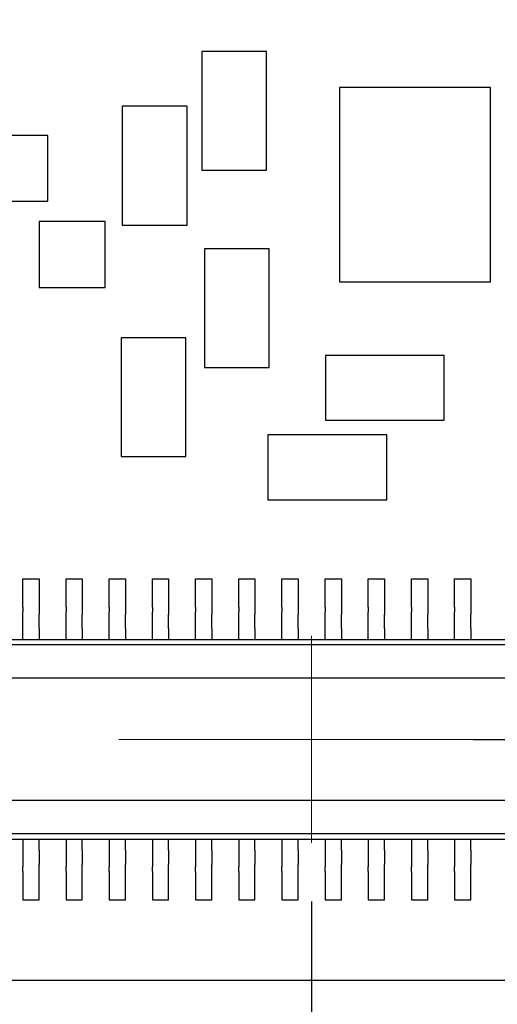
# Model space of a CAD drawing. Header units: millimetres. Extents: x 4 to 585, y 130 to 416.
# Tile 29 of 100: x 352.18 to 356.61, y 148.46 to 157.58. Entities that reach past the tile are written whole.
import ezdxf

# ---------------------------------------------------------------- set-up
doc = ezdxf.new("R2010")
doc.units = ezdxf.units.MM
doc.header["$LTSCALE"] = 0.75
doc.linetypes.add('CENTER2', pattern=[28.575, 19.05, -3.175, 3.175, -3.175])
for name, color, linetype, lineweight in [('Center Lines', 7, 'CENTER2', 13), ('Dimensions', 7, 'Continuous', 13), ('Visible', 7, 'Continuous', 25)]:
    doc.layers.add(name, color=color, linetype=linetype, lineweight=lineweight)
doc.styles.get("Standard").update_dxf_attribs({"font": 'cour.ttf'})
doc.dimstyles.new('ISO-25', dxfattribs={"dimtxt": 2.5, "dimasz": 2.5, "dimexe": 1.5, "dimexo": 1.5, "dimgap": 1, "dimtad": 1, "dimdec": 1, "dimdsep": 46, "dimtxsty": 'Standard', "dimcen": 0, "dimclrd": 256, "dimclre": 256, "dimclrt": 256, "dimazin": 2, "dimtp": 0.1, "dimtm": 0.1, "dimtfac": 0.72, "dimtdec": 1, "dimtmove": 0, "dimatfit": 3, "dimfxl": 1, "dimarcsym": 0})

# ---------------------------------------------------------------- blocks, each defined once
blk = doc.blocks.new('*U25')
at = {"layer": 'Center Lines', "color": 0, "ltscale": 0.75, "transparency": 16777216}
blk.add_line((0, 0.958768), (0, -0.958768), dxfattribs=at)
blk = doc.blocks.new('*U26')
at = {"layer": 'Center Lines', "color": 0, "ltscale": 0.75, "transparency": 16777216}
blk.add_line((8.928768, 0), (-8.928768, 0), dxfattribs=at)
blk = doc.blocks.new('*D64')
at = {"layer": 'Defpoints', "color": 0, "transparency": 16777216}
for p in [(354.890398, 150.917599), (354.890398, 140.978859)]:
    blk.add_point(p, dxfattribs=at)
at = {"layer": 'Dimensions', "lineweight": -2, "transparency": 16777216}
blk.add_line((354.890398, 149.417599), (354.890398, 130.41903), dxfattribs=at)
at = {"layer": 'Dimensions', "transparency": 16777216, "insert": (352.485484, 135.198944), "char_height": 2.5, "attachment_point": 5, "rotation": 90}
blk.add_mtext('35.7', dxfattribs=at)
blk = doc.blocks.new('*D65')
at = {"layer": 'Defpoints', "color": 0, "transparency": 16777216}
for p in [(354.890398, 150.917599), (374.653969, 150.917599)]:
    blk.add_point(p, dxfattribs=at)
at = {"layer": 'Dimensions', "lineweight": -2, "transparency": 16777216}
blk.add_line((356.390398, 150.917599), (382.641149, 150.917599), dxfattribs=at)
at = {"layer": 'Dimensions', "transparency": 16777216, "insert": (379.147559, 153.322513), "char_height": 2.5, "attachment_point": 5}
blk.add_mtext('2.2', dxfattribs=at)
blk = doc.blocks.new('*D66')
at = {"layer": 'Defpoints', "color": 0, "transparency": 16777216}
for p in [(365.906998, 168.828999), (374.653969, 168.828999)]:
    blk.add_point(p, dxfattribs=at)
at = {"layer": 'Dimensions', "lineweight": -2, "transparency": 16777216}
blk.add_line((367.406998, 168.828999), (385.303542, 168.828999), dxfattribs=at)
at = {"layer": 'Dimensions', "transparency": 16777216, "insert": (380.478756, 171.233913), "char_height": 2.5, "attachment_point": 5}
blk.add_mtext('20.1', dxfattribs=at)
blk = doc.blocks.new('*D67')
at = {"layer": 'Defpoints', "color": 0, "transparency": 16777216}
for p in [(365.906998, 184.577273), (365.906998, 168.828999)]:
    blk.add_point(p, dxfattribs=at)
at = {"layer": 'Dimensions', "lineweight": -2, "transparency": 16777216}
blk.add_line((365.906998, 170.328999), (365.906998, 195.096504), dxfattribs=at)
at = {"layer": 'Dimensions', "transparency": 16777216, "insert": (363.502084, 190.336888), "char_height": 2.5, "attachment_point": 5, "rotation": 90}
blk.add_mtext('46.7', dxfattribs=at)
blk = doc.blocks.new('*D69')
at = {"layer": 'Defpoints', "color": 0, "transparency": 16777216}
for p in [(352.154398, 178.958599), (374.653969, 178.958599)]:
    blk.add_point(p, dxfattribs=at)
at = {"layer": 'Dimensions', "lineweight": -2, "transparency": 16777216}
blk.add_line((353.654398, 178.958599), (385.305679, 178.958599), dxfattribs=at)
at = {"layer": 'Dimensions', "transparency": 16777216, "insert": (380.479824, 181.363513), "char_height": 2.5, "attachment_point": 5}
blk.add_mtext('30.3', dxfattribs=at)

msp = doc.modelspace()

# ---------------------------------------------------------------- linework, layer by layer
at = {"layer": 'Visible'}
for p, q in [((354.4722, 157.2884, 2.1055), (353.8722, 157.2884, 2.1055)), ((353.8722, 157.2884, 2.1055), (353.8722, 156.1884, 2.1055)), ((354.4722, 156.1884, 2.1055), (354.4722, 157.2884, 2.1055)), ((356.5486, 156.9526, 2.0555), (355.1486, 156.9526, 2.0555)), ((355.1486, 156.9526, 2.0555), (355.1486, 155.1526, 2.0555)), ((356.5486, 155.1526, 2.0555), (356.5486, 156.9526, 2.0555)), ((353.7356, 156.7804, 2.1055), (353.1356, 156.7804, 2.1055)), ((353.1356, 156.7804, 2.1055), (353.1356, 155.6804, 2.1055)), ((353.7356, 155.6804, 2.1055), (353.7356, 156.7804, 2.1055)), ((352.445, 156.5098, 1.5424), (351.8354, 156.5098, 1.5424)), ((352.445, 155.9002, 1.5424), (352.445, 156.5098, 1.5424)), ((353.8722, 156.1884, 2.1055), (354.4722, 156.1884, 2.1055)), ((351.8354, 155.9002, 1.5424), (352.445, 155.9002, 1.5424)), ((352.9759, 155.7122, 1.5424), (352.3663, 155.7122, 1.5424)), ((352.3663, 155.7122, 1.5424), (352.3663, 155.1026, 1.5424)), ((352.9759, 155.1026, 1.5424), (352.9759, 155.7122, 1.5424)), ((353.1356, 155.6804, 2.1055), (353.7356, 155.6804, 2.1055)), ((354.4976, 155.4596, 2.1055), (353.8976, 155.4596, 2.1055)), ((353.8976, 155.4596, 2.1055), (353.8976, 154.3596, 2.1055)), ((354.4976, 154.3596, 2.1055), (354.4976, 155.4596, 2.1055)), ((352.3663, 155.1026, 1.5424), (352.9759, 155.1026, 1.5424)), ((355.1486, 155.1526, 2.0555), (356.5486, 155.1526, 2.0555)), ((353.7254, 154.6366, 2.1055), (353.1254, 154.6366, 2.1055)), ((353.1254, 154.6366, 2.1055), (353.1254, 153.5366, 2.1055)), ((353.7254, 153.5366, 2.1055), (353.7254, 154.6366, 2.1055)), ((356.1192, 154.473, 2.1055), (355.0192, 154.473, 2.1055)), ((355.0192, 154.473, 2.1055), (355.0192, 153.873, 2.1055)), ((356.1192, 153.873, 2.1055), (356.1192, 154.473, 2.1055)), ((353.8976, 154.3596, 2.1055), (354.4976, 154.3596, 2.1055)), ((355.0192, 153.873, 2.1055), (356.1192, 153.873, 2.1055)), ((355.5858, 153.7364, 2.1055), (354.4858, 153.7364, 2.1055)), ((354.4858, 153.7364, 2.1055), (354.4858, 153.1364, 2.1055)), ((355.5858, 153.1364, 2.1055), (355.5858, 153.7364, 2.1055)), ((353.1254, 153.5366, 2.1055), (353.7254, 153.5366, 2.1055)), ((354.4858, 153.1364, 2.1055), (355.5858, 153.1364, 2.1055)), ((352.2154, 152.4026, 1.6293), (352.3654, 152.4026, 1.6293)), ((352.2154, 152.1426, 1.6293), (352.2154, 152.4026, 1.6293)), ((352.3654, 152.4026, 1.6293), (352.3654, 152.1426, 1.6293)), ((352.6154, 152.4026, 1.6293), (352.7654, 152.4026, 1.6293)), ((352.6154, 152.1426, 1.6293), (352.6154, 152.4026, 1.6293)), ((352.7654, 152.4026, 1.6293), (352.7654, 152.1426, 1.6293)), ((353.0154, 152.4026, 1.6293), (353.1654, 152.4026, 1.6293)), ((353.0154, 152.1426, 1.6293), (353.0154, 152.4026, 1.6293)), ((353.1654, 152.4026, 1.6293), (353.1654, 152.1426, 1.6293)), ((353.4154, 152.4026, 1.6293), (353.5654, 152.4026, 1.6293)), ((353.4154, 152.1426, 1.6293), (353.4154, 152.4026, 1.6293)), ((353.5654, 152.4026, 1.6293), (353.5654, 152.1426, 1.6293)), ((353.8154, 152.4026, 1.6293), (353.9654, 152.4026, 1.6293)), ((353.8154, 152.1426, 1.6293), (353.8154, 152.4026, 1.6293)), ((353.9654, 152.4026, 1.6293), (353.9654, 152.1426, 1.6293)), ((354.2154, 152.4026, 1.6293), (354.3654, 152.4026, 1.6293)), ((354.2154, 152.1426, 1.6293), (354.2154, 152.4026, 1.6293)), ((354.3654, 152.4026, 1.6293), (354.3654, 152.1426, 1.6293)), ((354.6154, 152.4026, 1.6293), (354.7654, 152.4026, 1.6293)), ((354.6154, 152.1426, 1.6293), (354.6154, 152.4026, 1.6293)), ((354.7654, 152.4026, 1.6293), (354.7654, 152.1426, 1.6293)), ((355.0154, 152.4026, 1.6293), (355.1654, 152.4026, 1.6293)), ((355.0154, 152.1426, 1.6293), (355.0154, 152.4026, 1.6293)), ((355.1654, 152.4026, 1.6293), (355.1654, 152.1426, 1.6293)), ((355.4154, 152.4026, 1.6293), (355.5654, 152.4026, 1.6293)), ((355.4154, 152.1426, 1.6293), (355.4154, 152.4026, 1.6293)), ((355.5654, 152.4026, 1.6293), (355.5654, 152.1426, 1.6293)), ((355.8154, 152.1426, 1.6293), (355.8154, 152.4026, 1.6293)), ((355.8154, 152.4026, 1.6293), (355.9654, 152.4026, 1.6293)), ((355.9654, 152.4026, 1.6293), (355.9654, 152.1426, 1.6293)), ((356.2154, 152.4026, 1.6293), (356.3654, 152.4026, 1.6293)), ((356.2154, 152.1426, 1.6293), (356.2154, 152.4026, 1.6293)), ((356.3654, 152.4026, 1.6293), (356.3654, 152.1426, 1.6293)), ((352.2154, 152.075, 1.6999), (352.2154, 152.0985, 1.6558)), ((352.3654, 152.0985, 1.6558), (352.3654, 152.075, 1.6999)), ((352.6154, 152.075, 1.6999), (352.6154, 152.0985, 1.6558)), ((352.7654, 152.0985, 1.6558), (352.7654, 152.075, 1.6999)), ((353.0154, 152.075, 1.6999), (353.0154, 152.0985, 1.6558)), ((353.1654, 152.0985, 1.6558), (353.1654, 152.075, 1.6999)), ((353.4154, 152.075, 1.6999), (353.4154, 152.0985, 1.6558)), ((353.5654, 152.0985, 1.6558), (353.5654, 152.075, 1.6999)), ((353.8154, 152.075, 1.6999), (353.8154, 152.0985, 1.6558)), ((353.9654, 152.0985, 1.6558), (353.9654, 152.075, 1.6999)), ((354.2154, 152.075, 1.6999), (354.2154, 152.0985, 1.6558)), ((354.3654, 152.0985, 1.6558), (354.3654, 152.075, 1.6999)), ((354.6154, 152.075, 1.6999), (354.6154, 152.0985, 1.6558)), ((354.7654, 152.0985, 1.6558), (354.7654, 152.075, 1.6999)), ((355.0154, 152.075, 1.6999), (355.0154, 152.0985, 1.6558)), ((355.1654, 152.0985, 1.6558), (355.1654, 152.075, 1.6999)), ((355.4154, 152.075, 1.6999), (355.4154, 152.0985, 1.6558)), ((355.5654, 152.0985, 1.6558), (355.5654, 152.075, 1.6999)), ((355.8154, 152.075, 1.6999), (355.8154, 152.0985, 1.6558)), ((355.9654, 152.0985, 1.6558), (355.9654, 152.075, 1.6999)), ((356.2154, 152.075, 1.6999), (356.2154, 152.0985, 1.6558)), ((356.3654, 152.0985, 1.6558), (356.3654, 152.075, 1.6999)), ((352.2154, 151.8426, 1.7793), (352.2154, 151.9426, 1.7793)), ((352.3654, 151.9426, 1.7793), (352.3654, 151.8426, 1.7793)), ((352.6154, 151.8426, 1.7793), (352.6154, 151.9426, 1.7793)), ((352.7654, 151.9426, 1.7793), (352.7654, 151.8426, 1.7793)), ((353.0154, 151.8426, 1.7793), (353.0154, 151.9426, 1.7793)), ((353.1654, 151.9426, 1.7793), (353.1654, 151.8426, 1.7793)), ((353.4154, 151.8426, 1.7793), (353.4154, 151.9426, 1.7793)), ((353.5654, 151.9426, 1.7793), (353.5654, 151.8426, 1.7793)), ((353.8154, 151.8426, 1.7793), (353.8154, 151.9426, 1.7793)), ((353.9654, 151.9426, 1.7793), (353.9654, 151.8426, 1.7793)), ((354.2154, 151.8426, 1.7793), (354.2154, 151.9426, 1.7793)), ((354.3654, 151.9426, 1.7793), (354.3654, 151.8426, 1.7793)), ((354.6154, 151.8426, 1.7793), (354.6154, 151.9426, 1.7793)), ((354.7654, 151.9426, 1.7793), (354.7654, 151.8426, 1.7793)), ((355.0154, 151.8426, 1.7793), (355.0154, 151.9426, 1.7793)), ((355.1654, 151.9426, 1.7793), (355.1654, 151.8426, 1.7793)), ((355.4154, 151.8426, 1.7793), (355.4154, 151.9426, 1.7793)), ((355.5654, 151.9426, 1.7793), (355.5654, 151.8426, 1.7793)), ((355.8154, 151.8426, 1.7793), (355.8154, 151.9426, 1.7793)), ((355.9654, 151.9426, 1.7793), (355.9654, 151.8426, 1.7793)), ((356.2154, 151.8426, 1.7793), (356.2154, 151.9426, 1.7793)), ((356.3654, 151.9426, 1.7793), (356.3654, 151.8426, 1.7793)), ((346.2304, 151.8426, 2.6193), (363.5504, 151.8426, 2.6193)), ((363.6004, 151.7926, 2.6693), (346.1804, 151.7926, 2.6693)), ((363.2604, 151.4826, 2.5193), (346.5204, 151.4826, 2.5193)), ((363.2604, 150.3526, 2.5193), (346.5204, 150.3526, 2.5193)), ((363.6004, 150.0426, 2.6693), (346.1804, 150.0426, 2.6693)), ((346.2304, 149.9926, 2.6193), (363.5504, 149.9926, 2.6193)), ((352.2154, 149.9926, 1.7793), (352.2154, 149.8926, 1.7793)), ((352.3654, 149.8926, 1.7793), (352.3654, 149.9926, 1.7793)), ((352.6154, 149.9926, 1.7793), (352.6154, 149.8926, 1.7793)), ((352.7654, 149.8926, 1.7793), (352.7654, 149.9926, 1.7793)), ((353.0154, 149.9926, 1.7793), (353.0154, 149.8926, 1.7793)), ((353.1654, 149.8926, 1.7793), (353.1654, 149.9926, 1.7793)), ((353.4154, 149.9926, 1.7793), (353.4154, 149.8926, 1.7793)), ((353.5654, 149.8926, 1.7793), (353.5654, 149.9926, 1.7793)), ((353.8154, 149.9926, 1.7793), (353.8154, 149.8926, 1.7793)), ((353.9654, 149.8926, 1.7793), (353.9654, 149.9926, 1.7793)), ((354.2154, 149.9926, 1.7793), (354.2154, 149.8926, 1.7793)), ((354.3654, 149.8926, 1.7793), (354.3654, 149.9926, 1.7793)), ((354.6154, 149.9926, 1.7793), (354.6154, 149.8926, 1.7793)), ((354.7654, 149.8926, 1.7793), (354.7654, 149.9926, 1.7793)), ((355.0154, 149.9926, 1.7793), (355.0154, 149.8926, 1.7793)), ((355.1654, 149.8926, 1.7793), (355.1654, 149.9926, 1.7793)), ((355.4154, 149.9926, 1.7793), (355.4154, 149.8926, 1.7793)), ((355.5654, 149.8926, 1.7793), (355.5654, 149.9926, 1.7793)), ((355.8154, 149.9926, 1.7793), (355.8154, 149.8926, 1.7793)), ((355.9654, 149.8926, 1.7793), (355.9654, 149.9926, 1.7793)), ((356.2154, 149.9926, 1.7793), (356.2154, 149.8926, 1.7793)), ((356.3654, 149.8926, 1.7793), (356.3654, 149.9926, 1.7793)), ((352.2154, 149.7602, 1.6999), (352.2154, 149.7367, 1.6558)), ((352.3654, 149.7367, 1.6558), (352.3654, 149.7602, 1.6999)), ((352.6154, 149.7602, 1.6999), (352.6154, 149.7367, 1.6558)), ((352.7654, 149.7367, 1.6558), (352.7654, 149.7602, 1.6999)), ((353.0154, 149.7602, 1.6999), (353.0154, 149.7367, 1.6558)), ((353.1654, 149.7367, 1.6558), (353.1654, 149.7602, 1.6999)), ((353.4154, 149.7602, 1.6999), (353.4154, 149.7367, 1.6558)), ((353.5654, 149.7367, 1.6558), (353.5654, 149.7602, 1.6999)), ((353.8154, 149.7602, 1.6999), (353.8154, 149.7367, 1.6558)), ((353.9654, 149.7367, 1.6558), (353.9654, 149.7602, 1.6999)), ((354.2154, 149.7602, 1.6999), (354.2154, 149.7367, 1.6558)), ((354.3654, 149.7367, 1.6558), (354.3654, 149.7602, 1.6999)), ((354.6154, 149.7602, 1.6999), (354.6154, 149.7367, 1.6558)), ((354.7654, 149.7367, 1.6558), (354.7654, 149.7602, 1.6999)), ((355.0154, 149.7602, 1.6999), (355.0154, 149.7367, 1.6558)), ((355.1654, 149.7367, 1.6558), (355.1654, 149.7602, 1.6999)), ((355.4154, 149.7602, 1.6999), (355.4154, 149.7367, 1.6558)), ((355.5654, 149.7367, 1.6558), (355.5654, 149.7602, 1.6999)), ((355.8154, 149.7602, 1.6999), (355.8154, 149.7367, 1.6558)), ((355.9654, 149.7367, 1.6558), (355.9654, 149.7602, 1.6999)), ((356.2154, 149.7602, 1.6999), (356.2154, 149.7367, 1.6558)), ((356.3654, 149.7367, 1.6558), (356.3654, 149.7602, 1.6999)), ((352.2154, 149.6926, 1.6293), (352.2154, 149.4326, 1.6293)), ((352.3654, 149.4326, 1.6293), (352.3654, 149.6926, 1.6293)), ((352.6154, 149.6926, 1.6293), (352.6154, 149.4326, 1.6293)), ((352.7654, 149.4326, 1.6293), (352.7654, 149.6926, 1.6293)), ((353.0154, 149.6926, 1.6293), (353.0154, 149.4326, 1.6293)), ((353.1654, 149.4326, 1.6293), (353.1654, 149.6926, 1.6293)), ((353.4154, 149.6926, 1.6293), (353.4154, 149.4326, 1.6293)), ((353.5654, 149.4326, 1.6293), (353.5654, 149.6926, 1.6293)), ((353.8154, 149.6926, 1.6293), (353.8154, 149.4326, 1.6293)), ((353.9654, 149.4326, 1.6293), (353.9654, 149.6926, 1.6293)), ((354.2154, 149.6926, 1.6293), (354.2154, 149.4326, 1.6293)), ((354.3654, 149.4326, 1.6293), (354.3654, 149.6926, 1.6293)), ((354.6154, 149.6926, 1.6293), (354.6154, 149.4326, 1.6293)), ((354.7654, 149.4326, 1.6293), (354.7654, 149.6926, 1.6293)), ((355.0154, 149.6926, 1.6293), (355.0154, 149.4326, 1.6293)), ((355.1654, 149.4326, 1.6293), (355.1654, 149.6926, 1.6293)), ((355.4154, 149.6926, 1.6293), (355.4154, 149.4326, 1.6293)), ((355.5654, 149.4326, 1.6293), (355.5654, 149.6926, 1.6293)), ((355.8154, 149.6926, 1.6293), (355.8154, 149.4326, 1.6293)), ((355.9654, 149.4326, 1.6293), (355.9654, 149.6926, 1.6293)), ((356.2154, 149.6926, 1.6293), (356.2154, 149.4326, 1.6293)), ((356.3654, 149.4326, 1.6293), (356.3654, 149.6926, 1.6293)), ((352.2154, 149.4326, 1.6293), (352.3654, 149.4326, 1.6293)), ((352.6154, 149.4326, 1.6293), (352.7654, 149.4326, 1.6293)), ((353.0154, 149.4326, 1.6293), (353.1654, 149.4326, 1.6293)), ((353.4154, 149.4326, 1.6293), (353.5654, 149.4326, 1.6293)), ((353.8154, 149.4326, 1.6293), (353.9654, 149.4326, 1.6293)), ((354.2154, 149.4326, 1.6293), (354.3654, 149.4326, 1.6293)), ((354.6154, 149.4326, 1.6293), (354.7654, 149.4326, 1.6293)), ((355.0154, 149.4326, 1.6293), (355.1654, 149.4326, 1.6293)), ((355.4154, 149.4326, 1.6293), (355.5654, 149.4326, 1.6293)), ((355.8154, 149.4326, 1.6293), (355.9654, 149.4326, 1.6293)), ((356.2154, 149.4326, 1.6293), (356.3654, 149.4326, 1.6293)), ((319.1964, 148.6866, 1.5293), (368.1964, 148.6866, 1.5293))]:
    msp.add_line(p, q, dxfattribs=at)
at = {"layer": 'Visible', "extrusion": (-1, 0, 0)}
for centre, radius, start, end in [((-152.1426, 1.6793, -352.2154), 0.05, 270, 331.92751), ((-152.1426, 1.6793, -352.3654), 0.05, 270, 331.92751), ((-152.1426, 1.6793, -352.6154), 0.05, 270, 331.92751), ((-152.1426, 1.6793, -352.7654), 0.05, 270, 331.92751), ((-152.1426, 1.6793, -353.0154), 0.05, 270, 331.92751), ((-152.1426, 1.6793, -353.1654), 0.05, 270, 331.92751), ((-152.1426, 1.6793, -353.4154), 0.05, 270, 331.92751), ((-152.1426, 1.6793, -353.5654), 0.05, 270, 331.92751), ((-152.1426, 1.6793, -353.8154), 0.05, 270, 331.92751), ((-152.1426, 1.6793, -353.9654), 0.05, 270, 331.92751), ((-152.1426, 1.6793, -354.2154), 0.05, 270, 331.92751), ((-152.1426, 1.6793, -354.3654), 0.05, 270, 331.92751), ((-152.1426, 1.6793, -354.6154), 0.05, 270, 331.92751), ((-152.1426, 1.6793, -354.7654), 0.05, 270, 331.92751), ((-152.1426, 1.6793, -355.0154), 0.05, 270, 331.92751), ((-152.1426, 1.6793, -355.1654), 0.05, 270, 331.92751), ((-152.1426, 1.6793, -355.4154), 0.05, 270, 331.92751), ((-152.1426, 1.6793, -355.5654), 0.05, 270, 331.92751), ((-152.1426, 1.6793, -355.8154), 0.05, 270, 331.92751), ((-152.1426, 1.6793, -355.9654), 0.05, 270, 331.92751), ((-152.1426, 1.6793, -356.2154), 0.05, 270, 331.92751), ((-152.1426, 1.6793, -356.3654), 0.05, 270, 331.92751), ((-151.9426, 1.6293, -352.2154), 0.15, 90, 151.92751), ((-151.9426, 1.6293, -352.3654), 0.15, 90, 151.92751), ((-151.9426, 1.6293, -352.6154), 0.15, 90, 151.92751), ((-151.9426, 1.6293, -352.7654), 0.15, 90, 151.92751), ((-151.9426, 1.6293, -353.0154), 0.15, 90, 151.92751), ((-151.9426, 1.6293, -353.1654), 0.15, 90, 151.92751), ((-151.9426, 1.6293, -353.4154), 0.15, 90, 151.92751), ((-151.9426, 1.6293, -353.5654), 0.15, 90, 151.92751), ((-151.9426, 1.6293, -353.8154), 0.15, 90, 151.92751), ((-151.9426, 1.6293, -353.9654), 0.15, 90, 151.92751), ((-151.9426, 1.6293, -354.2154), 0.15, 90, 151.92751), ((-151.9426, 1.6293, -354.3654), 0.15, 90, 151.92751), ((-151.9426, 1.6293, -355.4154), 0.15, 90, 151.92751), ((-151.9426, 1.6293, -355.5654), 0.15, 90, 151.92751), ((-151.9426, 1.6293, -355.8154), 0.15, 90, 151.92751), ((-151.9426, 1.6293, -355.9654), 0.15, 90, 151.92751), ((-151.9426, 1.6293, -356.2154), 0.15, 90, 151.92751), ((-151.9426, 1.6293, -356.3654), 0.15, 90, 151.92751)]:
    msp.add_arc(centre, radius, start, end, dxfattribs=at)
at = {"layer": 'Visible', "extrusion": (-1, -6e-16, -7e-16)}
for centre in [(-151.9426, 1.6293, -354.6154), (-151.9426, 1.6293, -355.1654)]:
    msp.add_arc(centre, 0.15, 90, 151.92751, dxfattribs=at)
at = {"layer": 'Visible', "extrusion": (-1, 1e-16, 5e-16)}
for centre in [(-151.9426, 1.6293, -354.7654), (-151.9426, 1.6293, -355.0154)]:
    msp.add_arc(centre, 0.15, 90, 151.92751, dxfattribs=at)
at = {"layer": 'Visible', "extrusion": (1, 0, 0)}
for centre, radius, start, end in [((149.8926, 1.6293, 352.2154), 0.15, 90, 151.92751), ((149.8926, 1.6293, 352.3654), 0.15, 90, 151.92751), ((149.8926, 1.6293, 352.6154), 0.15, 90, 151.92751), ((149.8926, 1.6293, 352.7654), 0.15, 90, 151.92751), ((149.8926, 1.6293, 353.0154), 0.15, 90, 151.92751), ((149.8926, 1.6293, 353.1654), 0.15, 90, 151.92751), ((149.8926, 1.6293, 353.4154), 0.15, 90, 151.92751), ((149.8926, 1.6293, 353.5654), 0.15, 90, 151.92751), ((149.8926, 1.6293, 353.8154), 0.15, 90, 151.92751), ((149.8926, 1.6293, 353.9654), 0.15, 90, 151.92751), ((149.8926, 1.6293, 354.2154), 0.15, 90, 151.92751), ((149.8926, 1.6293, 354.3654), 0.15, 90, 151.92751), ((149.8926, 1.6293, 354.6154), 0.15, 90, 151.92751), ((149.8926, 1.6293, 354.7654), 0.15, 90, 151.92751), ((149.8926, 1.6293, 355.0154), 0.15, 90, 151.92751), ((149.8926, 1.6293, 355.1654), 0.15, 90, 151.92751), ((149.8926, 1.6293, 355.4154), 0.15, 90, 151.92751), ((149.8926, 1.6293, 355.5654), 0.15, 90, 151.92751), ((149.8926, 1.6293, 355.8154), 0.15, 90, 151.92751), ((149.8926, 1.6293, 355.9654), 0.15, 90, 151.92751), ((149.8926, 1.6293, 356.2154), 0.15, 90, 151.92751), ((149.8926, 1.6293, 356.3654), 0.15, 90, 151.92751), ((149.6926, 1.6793, 352.2154), 0.05, 270, 331.92751), ((149.6926, 1.6793, 352.3654), 0.05, 270, 331.92751), ((149.6926, 1.6793, 352.6154), 0.05, 270, 331.92751), ((149.6926, 1.6793, 352.7654), 0.05, 270, 331.92751), ((149.6926, 1.6793, 353.0154), 0.05, 270, 331.92751), ((149.6926, 1.6793, 353.1654), 0.05, 270, 331.92751), ((149.6926, 1.6793, 353.4154), 0.05, 270, 331.92751), ((149.6926, 1.6793, 353.5654), 0.05, 270, 331.92751), ((149.6926, 1.6793, 353.8154), 0.05, 270, 331.92751), ((149.6926, 1.6793, 353.9654), 0.05, 270, 331.92751), ((149.6926, 1.6793, 354.2154), 0.05, 270, 331.92751), ((149.6926, 1.6793, 354.3654), 0.05, 270, 331.92751), ((149.6926, 1.6793, 354.6154), 0.05, 270, 331.92751), ((149.6926, 1.6793, 354.7654), 0.05, 270, 331.92751), ((149.6926, 1.6793, 355.0154), 0.05, 270, 331.92751), ((149.6926, 1.6793, 355.1654), 0.05, 270, 331.92751), ((149.6926, 1.6793, 355.4154), 0.05, 270, 331.92751), ((149.6926, 1.6793, 355.5654), 0.05, 270, 331.92751), ((149.6926, 1.6793, 355.8154), 0.05, 270, 331.92751), ((149.6926, 1.6793, 355.9654), 0.05, 270, 331.92751), ((149.6926, 1.6793, 356.2154), 0.05, 270, 331.92751), ((149.6926, 1.6793, 356.3654), 0.05, 270, 331.92751)]:
    msp.add_arc(centre, radius, start, end, dxfattribs=at)

# ---------------------------------------------------------------- block references
at = {"layer": 'Center Lines', "ltscale": 0.75}
for name in ['*U25', '*U26']:
    msp.add_blockref(name, (354.8904, 150.9176), dxfattribs=at)

# ---------------------------------------------------------------- dimensions: what is measured, and where the dimension line sits
at = {"layer": 'Dimensions'}
for feature_location, offset, dtype, picture, middle in [((365.907, 168.829), (0, 15.7483), 1, '*D67', (363.5021, 190.3369)), ((352.1544, 178.9586), (22.4996, 0), 0, '*D69', (380.4798, 181.3635)), ((365.907, 168.829), (8.747, 0), 0, '*D66', (380.4788, 171.2339)), ((354.8904, 150.9176), (19.7636, 0), 0, '*D65', (379.1476, 153.3225)), ((354.8904, 150.9176), (0, -9.9387), 1, '*D64', (352.4855, 135.1989))]:
    dim = msp.add_ordinate_dim(feature_location=feature_location, offset=offset, dtype=dtype, origin=(319.1964, 148.6866), dimstyle='ISO-25', override={"dimlfac": 1}, dxfattribs=at)
    dim.commit()
    dim.dimension.update_dxf_attribs({"geometry": picture, "text_midpoint": middle})

doc.saveas('drawing.dxf')
